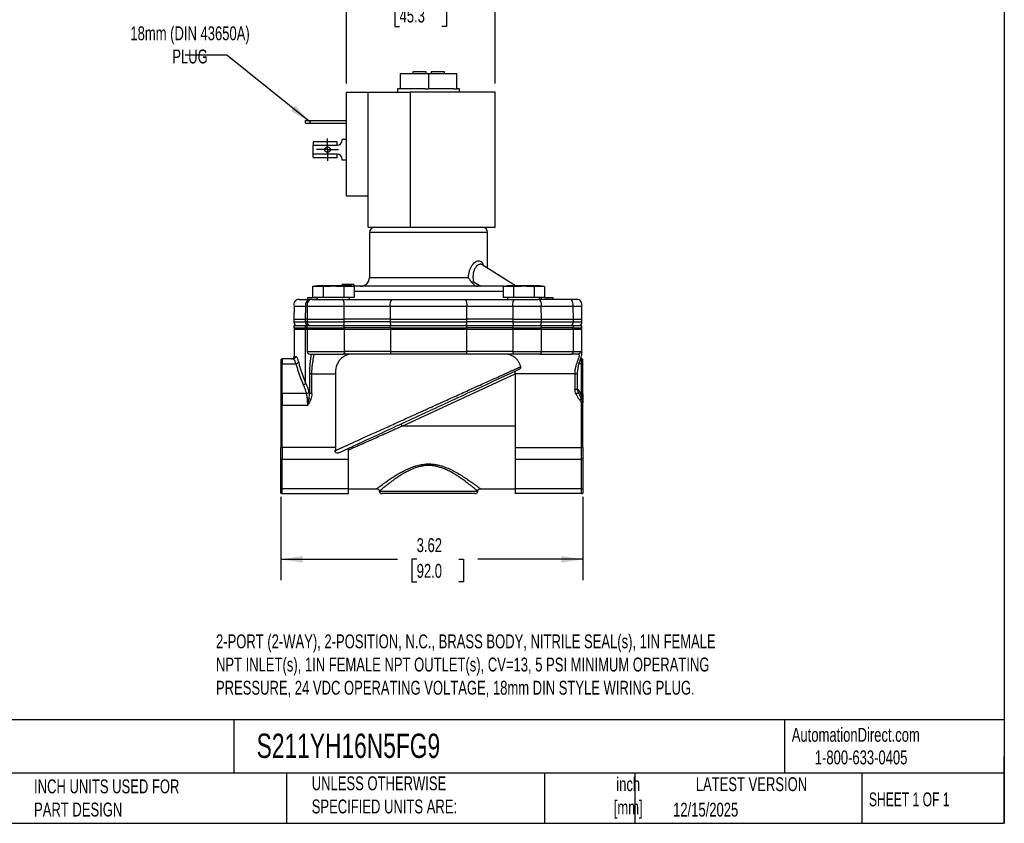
# Model space of a CAD drawing. Header units: inches. Extents: x 0.5 to 21.5, y 0.5 to 16.5.
# Tile 6 of 15: x 9.7 to 21.5, y 0.5 to 10.1. Entities that reach past the tile are written whole.
import ezdxf

# ---------------------------------------------------------------- set-up
doc = ezdxf.new("R2010")
doc.units = ezdxf.units.IN
doc.header["$LTSCALE"] = 2
doc.header["$MEASUREMENT"] = 0
doc.linetypes.add('SLD-Center', pattern=[0.75, 0.6, -0.05, 0.05, -0.05])
doc.linetypes.add('SLD-Solid', pattern=[0])
doc.layers.add('CENTER', color=40, linetype='SLD-Center')
doc.layers.add('DIMENSIONS', color=140, linetype='SLD-Solid', lineweight=25)
doc.layers.add('TEXT', color=140, linetype='SLD-Solid', lineweight=25)
doc.styles.add('SLDTEXTSTYLE0', font='TXT', dxfattribs={"width": 0.7})
doc.styles.add('SLDTEXTSTYLE1', font='TXT', dxfattribs={"width": 0.65})
doc.dimstyles.new('SLDDIMSTYLE0', dxfattribs={"dimtxt": 0.169922, "dimasz": 0.26, "dimexe": 0, "dimexo": 0.0625, "dimgap": 0.04248, "dimtad": 0, "dimtih": 1, "dimtoh": 1, "dimrnd": 1e-09, "dimzin": 12, "dimdsep": 46, "dimtxsty": 'SLDTEXTSTYLE0', "dimsah": 1, "dimcen": 0.09, "dimadec": 0, "dimazin": 3, "dimtfac": 1, "dimtofl": 0, "dimtmove": 0, "dimatfit": 3, "dimfxl": 0, "dimfrac": 2, "dimtolj": 1, "dimtzin": 12, "dimarcsym": 0})
doc.dimstyles.new('SLDDIMSTYLE3', dxfattribs={"dimtxt": 0.169922, "dimasz": 0.26, "dimexe": 0, "dimexo": 0.0625, "dimgap": 0.04248, "dimtad": 0, "dimtih": 1, "dimtoh": 1, "dimrnd": 1e-09, "dimzin": 12, "dimdsep": 46, "dimtxsty": 'SLDTEXTSTYLE0', "dimsah": 1, "dimcen": 0.09, "dimadec": 0, "dimazin": 3, "dimtfac": 1, "dimtmove": 0, "dimatfit": 0, "dimfxl": 0, "dimfrac": 2, "dimtolj": 1, "dimtzin": 12, "dimarcsym": 0})
doc.dimstyles.new('SLDDIMSTYLE4', dxfattribs={"dimtxt": 0.18, "dimasz": 0.26, "dimexe": 0, "dimexo": 0.0625, "dimgap": 0, "dimtad": 0, "dimtih": 1, "dimtoh": 1, "dimdec": 0, "dimrnd": 1e-09, "dimzin": 0, "dimdsep": 46, "dimtxsty": 'Standard', "dimsah": 1, "dimcen": 0.09, "dimadec": 0, "dimazin": 0, "dimtfac": 0.26, "dimtdec": 0, "dimtofl": 0, "dimtmove": 0, "dimatfit": 3, "dimfxl": 0, "dimfrac": 2, "dimtolj": 1, "dimtzin": 0, "dimarcsym": 0})

# ---------------------------------------------------------------- blocks, each defined once
blk = doc.blocks.new('_D_5')
at = {"layer": 'DIMENSIONS'}
for p, q in [((12.827, 4.412), (12.827, 3.414)), ((16.449, 4.412), (16.449, 3.414)), ((12.827, 3.664), (14.225, 3.664)), ((14.455, 3.664), (14.398, 3.664)), ((14.398, 3.664), (14.398, 3.394)), ((14.96, 3.664), (15.017, 3.664)), ((15.017, 3.664), (15.017, 3.394)), ((16.449, 3.664), (15.19, 3.664)), ((14.398, 3.394), (14.455, 3.394)), ((15.017, 3.394), (14.96, 3.394))]:
    blk.add_line(p, q, dxfattribs=at)
for points in [[(12.827, 3.664), (13.087, 3.624), (13.087, 3.704)], [(16.449, 3.664), (16.189, 3.704), (16.189, 3.624)]]:
    blk.add_solid(points, dxfattribs=at)
at = {"layer": 'DIMENSIONS', "char_height": 0.1667, "attachment_point": 1, "style": 'SLDTEXTSTYLE0'}
for s, insert in [('3.62', (14.455, 3.917)), ('92.0', (14.455, 3.609))]:
    blk.add_mtext(s, dxfattribs=dict(at, insert=insert))
blk = doc.blocks.new('_D_6')
at = {"layer": 'DIMENSIONS'}
for p, q in [((13.615, 9.365), (13.615, 10.57)), ((15.397, 9.365), (15.397, 10.57)), ((13.615, 10.32), (13.115, 10.32)), ((14.25, 10.32), (14.193, 10.32)), ((14.193, 10.32), (14.193, 10.05)), ((14.755, 10.32), (14.812, 10.32)), ((14.812, 10.32), (14.812, 10.05)), ((15.397, 10.32), (15.897, 10.32)), ((14.193, 10.05), (14.25, 10.05)), ((14.812, 10.05), (14.755, 10.05))]:
    blk.add_line(p, q, dxfattribs=at)
for points in [[(13.615, 10.32), (13.355, 10.36), (13.355, 10.28)], [(15.397, 10.32), (15.657, 10.28), (15.657, 10.36)]]:
    blk.add_solid(points, dxfattribs=at)
at = {"layer": 'DIMENSIONS', "char_height": 0.1667, "attachment_point": 1, "style": 'SLDTEXTSTYLE0'}
for s, insert in [('1.78', (14.25, 10.573)), ('45.3', (14.25, 10.265))]:
    blk.add_mtext(s, dxfattribs=dict(at, insert=insert))
blk = doc.blocks.new('SW_CENTERMARKSYMBOL_2')
at = {"layer": 'CENTER', "color": 0}
for p, q in [((0, 0.1), (0, 0.1335)), ((-0.1, 0), (-0.1335, 0)), ((0, 0), (-0.1, 0)), ((0, 0), (0, 0.1)), ((0, 0), (0, -0.1)), ((0, 0), (0.1, 0)), ((0.1, 0), (0.1335, 0)), ((0, -0.1), (0, -0.1335))]:
    blk.add_line(p, q, dxfattribs=at)

msp = doc.modelspace()

# ---------------------------------------------------------------- linework, layer by layer
for p, q in [((14.257, 9.488), (14.257, 9.302)), ((14.257, 9.488), (14.597, 9.488)), ((14.407, 9.506), (14.407, 9.488)), ((14.567, 9.506), (14.407, 9.506)), ((14.567, 9.488), (14.567, 9.506)), ((14.597, 9.488), (14.597, 9.302)), ((14.597, 9.488), (14.938, 9.488)), ((14.787, 9.506), (14.627, 9.506)), ((14.627, 9.506), (14.627, 9.488)), ((14.787, 9.488), (14.787, 9.506)), ((14.938, 9.302), (14.938, 9.488)), ((13.615, 8.015), (13.615, 9.265)), ((13.615, 9.265), (13.875, 9.265)), ((13.875, 8.015), (13.875, 9.265)), ((13.875, 9.265), (14.377, 9.265)), ((14.224, 9.302), (14.224, 9.265)), ((14.257, 9.302), (14.224, 9.302)), ((14.295, 9.302), (14.257, 9.302)), ((14.559, 9.302), (14.295, 9.302)), ((14.377, 9.265), (14.377, 7.645)), ((15.397, 9.265), (14.377, 9.265)), ((14.559, 9.302), (14.597, 9.302)), ((14.636, 9.302), (14.597, 9.302)), ((14.9, 9.302), (14.636, 9.302)), ((14.9, 9.302), (14.938, 9.302)), ((14.97, 9.302), (14.938, 9.302)), ((14.97, 9.265), (14.97, 9.302)), ((15.397, 7.645), (15.397, 9.265)), ((13.124, 8.892), (13.124, 8.924)), ((13.124, 8.924), (13.174, 8.924)), ((13.124, 8.892), (13.174, 8.892)), ((13.174, 8.924), (13.174, 8.892)), ((13.174, 8.924), (13.615, 8.924)), ((13.174, 8.892), (13.615, 8.892)), ((13.215, 8.666), (13.215, 8.628)), ((13.215, 8.521), (13.215, 8.628)), ((13.215, 8.628), (13.501, 8.628)), ((13.501, 8.669), (13.223, 8.669)), ((13.501, 8.628), (13.501, 8.669)), ((13.561, 8.688), (13.561, 8.699)), ((13.561, 8.699), (13.615, 8.699)), ((13.501, 8.521), (13.215, 8.521)), ((13.215, 8.483), (13.215, 8.521)), ((13.501, 8.48), (13.501, 8.521)), ((13.223, 8.48), (13.501, 8.48)), ((13.561, 8.449), (13.561, 8.461)), ((13.615, 8.449), (13.561, 8.449)), ((13.875, 8.015), (13.615, 8.015)), ((13.875, 7.645), (13.875, 8.015)), ((13.875, 7.645), (14.377, 7.645)), ((13.889, 7.582), (13.889, 7.042)), ((15.306, 7.582), (13.889, 7.582)), ((14.377, 7.645), (15.397, 7.645)), ((15.306, 7.153), (15.306, 7.582)), ((15.641, 6.943), (15.242, 7.194)), ((13.889, 7.042), (15.075, 7.042)), ((15.137, 6.991), (15.224, 6.936)), ((13.262, 6.943), (13.207, 6.934)), ((13.207, 6.934), (13.207, 6.801)), ((13.65, 6.943), (13.262, 6.943)), ((13.332, 6.934), (13.332, 6.801)), ((13.558, 6.956), (13.558, 6.943)), ((13.56, 6.956), (13.56, 6.943)), ((13.58, 6.934), (13.58, 6.801)), ((13.594, 6.956), (13.588, 6.956)), ((13.589, 6.956), (13.589, 6.943)), ((13.605, 6.956), (13.605, 6.943)), ((13.615, 6.956), (13.61, 6.956)), ((13.619, 6.956), (13.619, 6.943)), ((13.629, 6.956), (13.629, 6.943)), ((13.639, 6.956), (13.639, 6.943)), ((13.64, 6.956), (13.639, 6.956)), ((13.641, 6.956), (13.641, 6.943)), ((13.65, 6.956), (13.641, 6.956)), ((13.65, 6.956), (13.65, 6.943)), ((13.705, 6.934), (13.65, 6.943)), ((13.664, 6.956), (13.664, 6.941)), ((13.703, 6.956), (13.667, 6.956)), ((13.703, 6.956), (13.703, 6.936)), ((13.705, 6.934), (13.705, 6.801)), ((15.49, 6.873), (13.705, 6.873)), ((15.545, 6.943), (15.49, 6.934)), ((15.49, 6.934), (15.49, 6.801)), ((15.933, 6.943), (15.545, 6.943)), ((15.615, 6.934), (15.615, 6.801)), ((15.863, 6.934), (15.863, 6.801)), ((15.988, 6.934), (15.933, 6.943)), ((15.988, 6.934), (15.988, 6.801)), ((13.147, 6.799), (13.147, 6.779)), ((13.262, 6.799), (13.147, 6.799)), ((13.199, 6.779), (13.18, 6.779)), ((13.332, 6.801), (13.207, 6.801)), ((13.262, 6.801), (13.262, 6.779)), ((13.58, 6.801), (13.332, 6.801)), ((13.705, 6.801), (13.58, 6.801)), ((13.65, 6.779), (13.65, 6.801)), ((15.615, 6.801), (15.49, 6.801)), ((15.545, 6.801), (15.545, 6.779)), ((15.863, 6.801), (15.615, 6.801)), ((15.988, 6.801), (15.863, 6.801)), ((16.287, 6.779), (15.909, 6.779)), ((15.933, 6.779), (15.933, 6.801)), ((15.946, 6.799), (15.946, 6.779)), ((16.019, 6.799), (16.019, 6.779)), ((16.091, 6.779), (16.091, 6.799)), ((12.986, 6.698), (12.983, 6.544)), ((12.986, 6.698), (13.125, 6.698)), ((13.122, 6.544), (13.125, 6.698)), ((13.125, 6.698), (13.144, 6.698)), ((13.144, 6.698), (13.141, 6.544)), ((13.144, 6.698), (13.586, 6.698)), ((13.587, 6.544), (13.586, 6.698)), ((13.586, 6.698), (14.138, 6.698)), ((14.138, 6.698), (15.056, 6.698)), ((14.138, 6.698), (14.138, 6.544)), ((15.057, 6.544), (15.056, 6.698)), ((15.056, 6.698), (15.609, 6.698)), ((15.609, 6.698), (15.608, 6.544)), ((15.609, 6.698), (15.949, 6.698)), ((15.951, 6.544), (15.949, 6.698)), ((15.949, 6.698), (16.328, 6.698)), ((16.328, 6.698), (16.33, 6.544)), ((16.328, 6.698), (16.434, 6.698)), ((16.437, 6.544), (16.434, 6.698)), ((12.983, 6.544), (12.983, 6.512)), ((12.983, 6.544), (13.122, 6.544)), ((12.983, 6.512), (13.122, 6.512)), ((13.141, 6.544), (13.122, 6.544)), ((13.122, 6.512), (13.122, 6.544)), ((13.141, 6.512), (13.122, 6.512)), ((13.141, 6.544), (13.141, 6.512)), ((13.141, 6.544), (13.587, 6.544)), ((13.141, 6.512), (13.587, 6.512)), ((13.587, 6.512), (13.587, 6.544)), ((14.138, 6.544), (13.587, 6.544)), ((14.138, 6.512), (13.587, 6.512)), ((14.138, 6.544), (14.138, 6.512)), ((14.138, 6.544), (15.057, 6.544)), ((14.138, 6.512), (15.057, 6.512)), ((15.057, 6.512), (15.057, 6.544)), ((15.608, 6.544), (15.057, 6.544)), ((15.608, 6.512), (15.057, 6.512)), ((15.608, 6.544), (15.608, 6.512)), ((15.608, 6.544), (15.951, 6.544)), ((15.608, 6.512), (15.951, 6.512)), ((15.951, 6.512), (15.951, 6.544)), ((15.951, 6.544), (16.33, 6.544)), ((15.951, 6.512), (16.33, 6.512)), ((16.33, 6.544), (16.33, 6.512)), ((16.33, 6.544), (16.437, 6.544)), ((16.33, 6.512), (16.437, 6.512)), ((16.437, 6.512), (16.437, 6.544)), ((12.983, 6.464), (12.983, 6.439)), ((13.122, 6.464), (12.983, 6.464)), ((12.983, 6.439), (13.122, 6.439)), ((12.986, 6.423), (12.986, 6.096)), ((12.986, 6.423), (13.124, 6.423)), ((13.122, 6.439), (13.122, 6.464)), ((13.139, 6.464), (13.122, 6.464)), ((13.139, 6.439), (13.122, 6.439)), ((13.124, 5.778), (13.124, 6.423)), ((13.124, 6.423), (13.142, 6.423)), ((13.139, 6.464), (13.139, 6.439)), ((13.586, 6.464), (13.139, 6.464)), ((13.139, 6.439), (13.586, 6.439)), ((13.142, 6.423), (13.142, 6.155)), ((13.142, 6.423), (13.589, 6.423)), ((13.586, 6.439), (13.586, 6.464)), ((14.139, 6.464), (13.586, 6.464)), ((14.139, 6.439), (13.586, 6.439)), ((13.589, 6.155), (13.589, 6.423)), ((13.589, 6.423), (14.141, 6.423)), ((14.139, 6.464), (14.139, 6.439)), ((15.057, 6.464), (14.139, 6.464)), ((14.139, 6.439), (15.057, 6.439)), ((14.141, 6.423), (14.141, 6.155)), ((14.141, 6.423), (15.055, 6.423)), ((15.055, 6.155), (15.055, 6.423)), ((15.055, 6.423), (15.608, 6.423)), ((15.057, 6.439), (15.057, 6.464)), ((15.607, 6.464), (15.057, 6.464)), ((15.607, 6.439), (15.057, 6.439)), ((15.607, 6.464), (15.607, 6.439)), ((15.951, 6.464), (15.607, 6.464)), ((15.607, 6.439), (15.951, 6.439)), ((15.608, 6.423), (15.608, 6.155)), ((15.608, 6.423), (15.953, 6.423)), ((15.951, 6.439), (15.951, 6.464)), ((16.33, 6.464), (15.951, 6.464)), ((16.33, 6.439), (15.951, 6.439)), ((15.953, 6.155), (15.953, 6.423)), ((15.953, 6.423), (16.33, 6.423)), ((16.33, 6.464), (16.33, 6.439)), ((16.437, 6.464), (16.33, 6.464)), ((16.33, 6.439), (16.437, 6.439)), ((16.33, 6.423), (16.33, 6.155)), ((16.33, 6.423), (16.437, 6.423)), ((16.437, 6.439), (16.437, 6.464)), ((16.437, 6.137), (16.437, 6.423)), ((13.142, 6.155), (13.589, 6.155)), ((14.141, 6.155), (13.589, 6.155)), ((14.141, 6.155), (15.055, 6.155)), ((15.608, 6.155), (15.055, 6.155)), ((15.608, 6.155), (15.953, 6.155)), ((15.953, 6.155), (16.33, 6.155)), ((16.33, 6.155), (16.418, 6.155)), ((12.827, 6.061), (12.827, 6.004)), ((12.843, 6.065), (12.843, 6.008)), ((12.975, 6.065), (12.843, 6.065)), ((12.986, 6.096), (13.005, 6.096)), ((15.932, 6.124), (16.309, 6.124)), ((16.42, 6.065), (16.433, 6.065)), ((16.433, 6.008), (16.433, 6.065)), ((16.449, 6.004), (16.449, 6.061)), ((12.827, 6.004), (12.827, 5.647)), ((12.843, 5.65), (12.843, 6.008)), ((12.843, 6.008), (13.008, 6.008)), ((15.637, 5.888), (15.637, 5.921)), ((16.433, 6.008), (16.402, 6.008)), ((16.433, 5.65), (16.433, 6.008)), ((16.449, 5.647), (16.449, 6.004)), ((13.169, 5.888), (13.169, 5.65)), ((13.199, 5.888), (13.169, 5.888)), ((13.199, 5.888), (13.481, 5.888)), ((13.199, 5.65), (13.199, 5.888)), ((13.481, 5.888), (13.481, 5.006)), ((14.28, 5.258), (15.637, 5.887)), ((16.353, 5.888), (15.637, 5.888)), ((15.637, 5.888), (15.637, 5.006)), ((16.353, 5.888), (16.353, 5.703)), ((16.353, 5.888), (16.384, 5.888)), ((16.384, 5.703), (16.384, 5.888)), ((16.353, 5.703), (16.384, 5.703)), ((16.384, 5.708), (16.39, 5.699)), ((16.384, 5.697), (16.39, 5.699)), ((16.395, 5.659), (16.391, 5.668)), ((12.827, 5.647), (12.827, 5.511)), ((12.843, 5.65), (12.843, 5.511)), ((13.134, 5.65), (12.843, 5.65)), ((13.166, 5.591), (13.186, 5.583)), ((13.199, 5.65), (13.169, 5.65)), ((16.395, 5.659), (16.367, 5.646)), ((16.4, 5.648), (16.394, 5.659)), ((16.41, 5.574), (16.427, 5.586)), ((16.423, 5.65), (16.433, 5.65)), ((16.433, 5.629), (16.433, 5.65)), ((16.449, 5.647), (16.449, 5.627)), ((12.827, 5.511), (12.827, 5.006)), ((12.843, 5.511), (12.827, 5.511)), ((12.843, 5.006), (12.843, 5.511)), ((12.843, 5.511), (13.149, 5.511)), ((16.433, 5.539), (16.442, 5.544)), ((16.433, 5.006), (16.433, 5.539)), ((16.449, 5.539), (16.433, 5.539)), ((16.449, 5.006), (16.449, 5.539)), ((14.28, 5.258), (14.267, 5.286)), ((15.637, 5.258), (14.28, 5.258)), ((12.843, 5.006), (12.827, 5.006)), ((12.827, 4.87), (12.827, 5.006)), ((13.481, 5.006), (12.843, 5.006)), ((12.843, 5.006), (12.843, 4.866)), ((13.639, 4.866), (13.639, 4.996)), ((15.637, 5.006), (16.433, 5.006)), ((15.637, 5.006), (15.637, 4.866)), ((16.449, 5.006), (16.433, 5.006)), ((16.433, 4.866), (16.433, 5.006)), ((16.449, 5.006), (16.449, 4.87)), ((12.827, 4.512), (12.827, 4.87)), ((12.843, 4.866), (13.639, 4.866)), ((12.843, 4.509), (12.843, 4.866)), ((13.639, 4.509), (13.639, 4.866)), ((15.637, 4.866), (16.433, 4.866)), ((15.637, 4.866), (15.637, 4.509)), ((16.433, 4.509), (16.433, 4.866)), ((16.449, 4.87), (16.449, 4.512)), ((12.827, 4.456), (12.827, 4.512)), ((13.639, 4.509), (12.843, 4.509)), ((12.843, 4.451), (12.843, 4.509)), ((13.639, 4.51), (13.977, 4.51)), ((13.639, 4.451), (13.639, 4.509)), ((15.218, 4.51), (15.637, 4.51)), ((16.433, 4.509), (15.637, 4.509)), ((15.637, 4.509), (15.637, 4.451)), ((16.433, 4.451), (16.433, 4.509)), ((16.449, 4.512), (16.449, 4.456)), ((12.843, 4.451), (13.639, 4.451)), ((14.011, 4.482), (15.184, 4.482)), ((16.433, 4.451), (15.637, 4.451))]:
    msp.add_line(p, q)
at = {"flags": 128}
for points in [[(13.586, 6.698), (13.587, 6.713), (13.586, 6.727), (13.585, 6.741), (13.582, 6.754), (13.577, 6.765), (13.572, 6.773), (13.567, 6.778), (13.561, 6.779)], [(15.609, 6.698), (15.608, 6.713), (15.609, 6.727), (15.61, 6.741), (15.613, 6.754), (15.618, 6.765), (15.623, 6.773), (15.628, 6.778), (15.634, 6.779)], [(15.949, 6.698), (15.951, 6.713), (15.951, 6.727), (15.948, 6.741), (15.943, 6.754), (15.936, 6.765), (15.928, 6.773), (15.919, 6.778), (15.909, 6.779)], [(16.328, 6.698), (16.33, 6.713), (16.329, 6.727), (16.326, 6.741), (16.322, 6.754), (16.315, 6.765), (16.307, 6.773), (16.297, 6.778), (16.287, 6.779)], [(13.589, 6.155), (13.588, 6.149), (13.588, 6.143), (13.586, 6.138), (13.585, 6.133), (13.583, 6.13), (13.581, 6.127), (13.578, 6.125), (13.576, 6.124)], [(14.141, 6.155), (14.141, 6.149), (14.141, 6.143), (14.142, 6.138), (14.143, 6.133), (14.145, 6.13), (14.146, 6.127), (14.148, 6.125), (14.149, 6.124)], [(15.055, 6.155), (15.055, 6.149), (15.054, 6.143), (15.054, 6.138), (15.053, 6.133), (15.051, 6.13), (15.05, 6.127), (15.048, 6.125), (15.046, 6.124)], [(15.608, 6.155), (15.608, 6.149), (15.609, 6.143), (15.61, 6.138), (15.612, 6.133), (15.614, 6.13), (15.616, 6.127), (15.619, 6.125), (15.621, 6.124)]]:
    msp.add_lwpolyline(points, dxfattribs=at)
msp.add_circle((13.386, 8.574), 0.0335)
for centre, radius, start, end in [((13.501, 8.688), 0.06, 270, 0), ((13.501, 8.461), 0.06, 0, 90), ((13.952, 7.582), 0.063, 90, 180), ((15.243, 7.582), 0.063, 0, 90), ((13.783, 7.042), 0.106, 270, 0), ((13.046, 6.716), 0.063, 90, 196.7868), ((13.184, 6.717), 0.0621, 93.6344, 198.0156), ((13.204, 6.716), 0.063, 90, 196.7868), ((14.226, 6.722), 0.0909, 140.8867, 195.2174), ((14.969, 6.722), 0.0909, 344.7826, 39.1133), ((16.374, 6.716), 0.063, 343.2132, 90), ((13.046, 6.512), 0.063, 180, 229.6324), ((13.188, 6.512), 0.0655, 179.4862, 226.3357), ((13.204, 6.512), 0.063, 180, 229.6324), ((13.473, 6.509), 0.114, 336.7821, 1.4819), ((14.298, 6.509), 0.16, 178.8287, 196.1791), ((14.897, 6.509), 0.16, 343.8209, 1.1713), ((15.722, 6.509), 0.114, 178.5181, 203.2179), ((15.873, 6.51), 0.0783, 323.962, 1.4271), ((16.252, 6.51), 0.0783, 323.962, 1.4271), ((16.374, 6.512), 0.063, 310.3676, 0), ((13.017, 6.423), 0.031, 148.927, 180), ((13.157, 6.423), 0.0332, 151.3465, 180.1319), ((13.173, 6.423), 0.031, 148.927, 180), ((13.522, 6.424), 0.0665, 359.6686, 13.5877), ((14.237, 6.424), 0.0967, 170.7343, 180.2538), ((14.959, 6.424), 0.0965, 359.7459, 9.2821), ((15.674, 6.424), 0.0664, 166.3897, 180.3317), ((15.91, 6.424), 0.0428, 359.6603, 21.5893), ((16.287, 6.424), 0.0428, 359.6603, 21.5893), ((16.406, 6.423), 0.031, 0, 31.073), ((13.173, 6.155), 0.031, 180, 270), ((15.925, 6.151), 0.0275, 283.1493, 8.83), ((16.303, 6.151), 0.0275, 283.1493, 8.83), ((16.388, 6.154), 0.0302, 271.7162, 1.6191), ((12.843, 6.034), 0.031, 90, 121.073), ((12.955, 6.096), 0.031, 270, 360), ((12.974, 6.096), 0.0308, 270.3451, 0.341), ((13.006, 6.042), 0.0345, 273.5254, 338.7848), ((16.433, 6.034), 0.031, 58.927, 90), ((12.843, 5.967), 0.0411, 89.6752, 112.5679), ((16.434, 5.967), 0.0411, 67.4321, 90.3248), ((13.089, 5.795), 0.0392, 280.5438, 334.8955), ((13.131, 5.685), 0.0348, 274.1283, 338.3837), ((12.843, 5.609), 0.0411, 89.6752, 112.5679), ((13.141, 5.655), 0.0687, 273.483, 290.7231), ((16.413, 5.67), 0.0218, 210.3511, 294.7607), ((16.436, 5.647), 0.0608, 262.2936, 273.5719), ((16.434, 5.609), 0.0411, 67.4321, 90.3248), ((16.434, 5.582), 0.0475, 70.7042, 90.3595), ((16.435, 5.522), 0.0636, 76.4786, 85.6852), ((12.843, 4.907), 0.0411, 247.4321, 270.3248), ((16.434, 4.907), 0.0411, 269.6752, 292.5679), ((13.996, 4.755), 0.576, 3.2815, 5.1491), ((12.843, 4.55), 0.0411, 247.4321, 270.3248), ((16.434, 4.55), 0.0411, 269.6752, 292.5679), ((12.843, 4.482), 0.031, 238.927, 270), ((14.041, 4.482), 0.0309, 179.8265, 269.8254), ((15.154, 4.482), 0.0309, 270.1746, 0.1735), ((16.433, 4.482), 0.031, 270, 301.073)]:
    msp.add_arc(centre, radius, start, end)
for centre, start_param, end_param in [((13.223, 8.628), 0, 0.374289), ((13.223, 8.521), 2.767303, 3.141593)]:
    msp.add_ellipse(centre, major_axis=(0, 0.041), ratio=0.506667, start_param=start_param, end_param=end_param)
for points, knots in [([(15.075, 7.042), (15.076, 7.055), (15.078, 7.081), (15.087, 7.118), (15.099, 7.152), (15.115, 7.182), (15.134, 7.208), (15.156, 7.227), (15.178, 7.239), (15.199, 7.243), (15.218, 7.239), (15.235, 7.227), (15.249, 7.208), (15.255, 7.192), (15.258, 7.184)], [0, 0, 0, 0, 0.085174, 0.168144, 0.253047, 0.336178, 0.420383, 0.504208, 0.588161, 0.672286, 0.755947, 0.840504, 0.924404, 1, 1, 1, 1]), ([(15.242, 7.194), (15.241, 7.194), (15.238, 7.196), (15.234, 7.197), (15.231, 7.199), (15.227, 7.2), (15.223, 7.2), (15.219, 7.2), (15.214, 7.2), (15.21, 7.199), (15.206, 7.198), (15.202, 7.197), (15.191, 7.192), (15.173, 7.179), (15.153, 7.152), (15.138, 7.117), (15.131, 7.083), (15.13, 7.055), (15.13, 7.036), (15.132, 7.02), (15.134, 7.006), (15.136, 6.996), (15.137, 6.991)], [0, 0, 0, 0, 0.022731, 0.045451, 0.068163, 0.090875, 0.11359, 0.136313, 0.159051, 0.181808, 0.204589, 0.227399, 0.250243, 0.378341, 0.49991, 0.622735, 0.749308, 0.810093, 0.874503, 0.913482, 0.95531, 1, 1, 1, 1]), ([(15.121, 6.978), (15.12, 6.979), (15.117, 6.982), (15.113, 6.986), (15.107, 6.993), (15.1, 7.001), (15.093, 7.01), (15.087, 7.02), (15.08, 7.031), (15.077, 7.039), (15.075, 7.042)], [0, 0, 0, 0, 0.053466, 0.1366, 0.249677, 0.387444, 0.498544, 0.682483, 0.849737, 1, 1, 1, 1]), ([(15.137, 6.991), (15.135, 6.992), (15.133, 6.993), (15.13, 6.991), (15.128, 6.99), (15.124, 6.985), (15.123, 6.982), (15.121, 6.978)], [0, 0, 0, 0, 0.25, 0.25, 0.5, 0.5, 1, 1, 1, 1]), ([(15.121, 6.978), (15.125, 6.971), (15.13, 6.966), (15.141, 6.955), (15.147, 6.951), (15.166, 6.94), (15.18, 6.936), (15.194, 6.936)], [0, 0, 0, 0, 0.25, 0.25, 0.5, 0.5, 1, 1, 1, 1]), ([(13.332, 6.934), (13.373, 6.937), (13.414, 6.94), (13.498, 6.94), (13.539, 6.937), (13.58, 6.934)], [0, 0, 0, 0, 0.5, 0.5, 1, 1, 1, 1]), ([(13.589, 6.956), (13.588, 6.956), (13.586, 6.956), (13.583, 6.956), (13.581, 6.956), (13.578, 6.956), (13.576, 6.956), (13.573, 6.956), (13.571, 6.956), (13.569, 6.956), (13.567, 6.956), (13.565, 6.956), (13.564, 6.956), (13.562, 6.956), (13.561, 6.956), (13.561, 6.956), (13.56, 6.956), (13.56, 6.956), (13.56, 6.956)], [0, 0, 0, 0, 0.06454, 0.127182, 0.188572, 0.248607, 0.309229, 0.370041, 0.431886, 0.495292, 0.559098, 0.621422, 0.682439, 0.743602, 0.805524, 0.868657, 0.933075, 1, 1, 1, 1]), ([(13.605, 6.956), (13.604, 6.956), (13.601, 6.956), (13.598, 6.956), (13.594, 6.956), (13.591, 6.956), (13.589, 6.956)], [0, 0, 0, 0, 0.248902, 0.494752, 0.743271, 1, 1, 1, 1]), ([(13.619, 6.956), (13.618, 6.956), (13.617, 6.956), (13.615, 6.956), (13.614, 6.956), (13.612, 6.956), (13.61, 6.956), (13.608, 6.956), (13.607, 6.956), (13.605, 6.956), (13.605, 6.956)], [0, 0, 0, 0, 0.158989, 0.307115, 0.446213, 0.574876, 0.694152, 0.804581, 0.906593, 1, 1, 1, 1]), ([(13.629, 6.956), (13.629, 6.956), (13.628, 6.956), (13.627, 6.956), (13.626, 6.956), (13.625, 6.956), (13.623, 6.956), (13.622, 6.956), (13.62, 6.956), (13.62, 6.956), (13.619, 6.956)], [0, 0, 0, 0, 0.083425, 0.17756, 0.283982, 0.402217, 0.533568, 0.676121, 0.831649, 1, 1, 1, 1]), ([(13.639, 6.956), (13.638, 6.956), (13.636, 6.956), (13.634, 6.956), (13.632, 6.956), (13.63, 6.956), (13.629, 6.956)], [0, 0, 0, 0, 0.24004, 0.479403, 0.731757, 1, 1, 1, 1]), ([(13.664, 6.956), (13.664, 6.956), (13.664, 6.956), (13.664, 6.956), (13.662, 6.956), (13.661, 6.956), (13.659, 6.956), (13.656, 6.956), (13.653, 6.956), (13.651, 6.956), (13.65, 6.956)], [0, 0, 0, 0, 0.105719, 0.213421, 0.326142, 0.443656, 0.569041, 0.702698, 0.846311, 1, 1, 1, 1]), ([(14.597, 6.936), (14.561, 6.936), (14.488, 6.936), (14.377, 6.936), (14.266, 6.936), (14.155, 6.936), (14.046, 6.936), (13.941, 6.936), (13.842, 6.936), (13.757, 6.936), (13.709, 6.936), (13.689, 6.936)], [0, 0, 0, 0, 0.106064, 0.212137, 0.324564, 0.437011, 0.554124, 0.671257, 0.790862, 0.910487, 1, 1, 1, 1]), ([(15.505, 6.936), (15.502, 6.936), (15.481, 6.936), (15.435, 6.936), (15.355, 6.936), (15.255, 6.936), (15.147, 6.936), (15.047, 6.936), (14.959, 6.936), (14.855, 6.936), (14.734, 6.936), (14.643, 6.936), (14.597, 6.936)], [0, 0, 0, 0, 0.013307, 0.10153, 0.190015, 0.326204, 0.462412, 0.553324, 0.643965, 0.734895, 0.867443, 1, 1, 1, 1]), ([(15.615, 6.934), (15.656, 6.937), (15.697, 6.94), (15.781, 6.94), (15.822, 6.937), (15.863, 6.934)], [0, 0, 0, 0, 0.5, 0.5, 1, 1, 1, 1]), ([(13.204, 6.779), (13.202, 6.779), (13.245, 6.779), (13.39, 6.779), (13.482, 6.779), (13.561, 6.779)], [0, 0, 0, 0, 0.5, 0.5, 1, 1, 1, 1]), ([(15.634, 6.779), (15.679, 6.779), (15.729, 6.779), (15.827, 6.779), (15.872, 6.779), (15.909, 6.779)], [0, 0, 0, 0, 0.5, 0.5, 1, 1, 1, 1]), ([(16.019, 6.799), (16.01, 6.799), (15.999, 6.799), (15.991, 6.799), (15.989, 6.799)], [0, 0, 0, 0, 0.859248, 1, 1, 1, 1]), ([(16.091, 6.799), (16.091, 6.799), (16.091, 6.799), (16.09, 6.799), (16.088, 6.799), (16.086, 6.799), (16.083, 6.799), (16.079, 6.799), (16.075, 6.799), (16.07, 6.799), (16.065, 6.799), (16.059, 6.799), (16.053, 6.799), (16.047, 6.799), (16.04, 6.799), (16.034, 6.799), (16.027, 6.799), (16.022, 6.799), (16.019, 6.799)], [0, 0, 0, 0, 0.0658189, 0.1297465, 0.192072, 0.2534594, 0.3145696, 0.3762799, 0.4390257, 0.503267, 0.5674928, 0.6297048, 0.6909996, 0.7514517, 0.8120044, 0.8731497, 0.9356355, 1, 1, 1, 1]), ([(16.372, 6.779), (16.373, 6.779), (16.374, 6.779), (16.365, 6.779), (16.347, 6.779), (16.321, 6.779), (16.298, 6.779), (16.287, 6.779)], [0, 0, 0, 0, 0.098881, 0.334538, 0.565769, 0.788627, 1, 1, 1, 1]), ([(16.418, 6.155), (16.424, 6.155), (16.434, 6.153), (16.436, 6.142), (16.437, 6.137)], [0, 0, 0, 0, 0.506527, 1, 1, 1, 1]), ([(13.008, 6.008), (13.007, 6.01), (13.006, 6.014), (13.004, 6.02), (13.002, 6.026), (12.999, 6.034), (12.995, 6.042), (12.991, 6.05), (12.987, 6.056), (12.983, 6.06), (12.98, 6.063), (12.977, 6.065), (12.975, 6.065), (12.975, 6.065)], [0, 0, 0, 0, 0.053369, 0.11303, 0.178986, 0.251235, 0.375728, 0.500228, 0.608381, 0.712427, 0.812373, 0.908227, 1, 1, 1, 1]), ([(13.005, 6.096), (13.006, 6.096), (13.007, 6.096), (13.008, 6.096), (13.009, 6.095), (13.011, 6.094), (13.013, 6.091), (13.017, 6.087), (13.021, 6.079), (13.025, 6.07), (13.029, 6.059), (13.032, 6.049), (13.035, 6.04), (13.037, 6.033), (13.038, 6.03)], [0, 0, 0, 0, 0.049896, 0.099723, 0.149562, 0.199489, 0.249584, 0.374529, 0.49978, 0.624174, 0.748742, 0.832567, 0.916203, 1, 1, 1, 1]), ([(13.038, 6.03), (13.04, 6.021), (13.044, 6.005), (13.051, 5.98), (13.059, 5.956), (13.066, 5.932), (13.074, 5.909), (13.082, 5.886), (13.09, 5.863), (13.098, 5.841), (13.107, 5.82), (13.115, 5.799), (13.121, 5.785), (13.124, 5.778)], [0, 0, 0, 0, 0.0984416, 0.1953751, 0.2908009, 0.3847196, 0.4771318, 0.5680379, 0.6574385, 0.7453344, 0.8317261, 0.9166144, 1, 1, 1, 1]), ([(13.19, 6.124), (13.189, 6.119), (13.188, 6.107), (13.183, 6.076), (13.178, 6.036), (13.173, 5.99), (13.169, 5.94), (13.169, 5.906), (13.169, 5.888)], [0, 0, 0, 0, 0.108056, 0.286567, 0.464811, 0.642678, 0.821299, 1, 1, 1, 1]), ([(13.173, 6.124), (13.174, 6.124), (13.174, 6.124), (13.183, 6.124), (13.197, 6.124), (13.217, 6.124), (13.241, 6.124), (13.269, 6.124), (13.301, 6.124), (13.336, 6.124), (13.375, 6.124), (13.416, 6.124), (13.458, 6.124), (13.499, 6.124), (13.539, 6.124), (13.563, 6.124), (13.576, 6.124)], [0, 0, 0, 0, 0.063662, 0.137074, 0.210522, 0.283934, 0.354343, 0.424716, 0.495125, 0.565498, 0.638946, 0.712358, 0.785806, 0.859218, 0.929618, 1, 1, 1, 1]), ([(13.199, 5.888), (13.199, 5.903), (13.199, 5.923), (13.201, 5.948), (13.202, 5.964), (13.204, 5.983), (13.207, 6.006), (13.21, 6.032), (13.214, 6.056), (13.218, 6.076), (13.22, 6.093), (13.223, 6.11), (13.223, 6.116), (13.222, 6.12)], [0, 0, 0, 0, 0.137456, 0.185802, 0.235399, 0.286258, 0.376013, 0.476409, 0.571592, 0.666932, 0.763355, 0.857079, 1, 1, 1, 1]), ([(13.697, 6.124), (13.669, 6.124), (13.642, 6.121), (13.611, 6.11), (13.605, 6.108), (13.593, 6.102), (13.587, 6.099), (13.569, 6.089), (13.558, 6.08), (13.538, 6.061), (13.529, 6.049), (13.516, 6.03), (13.512, 6.023), (13.505, 6.009), (13.502, 6.001), (13.493, 5.978), (13.488, 5.961), (13.484, 5.935), (13.483, 5.925), (13.481, 5.907), (13.481, 5.898), (13.481, 5.888)], [0, 0, 0, 0, 0.25, 0.25, 0.3125, 0.3125, 0.375, 0.375, 0.5, 0.5, 0.625, 0.625, 0.6875, 0.6875, 0.75, 0.75, 0.875, 0.875, 0.9375, 0.9375, 1, 1, 1, 1]), ([(15.703, 5.974), (15.699, 5.987), (15.694, 6), (15.686, 6.017), (15.683, 6.023), (15.677, 6.033), (15.673, 6.039), (15.663, 6.054), (15.655, 6.062), (15.639, 6.078), (15.63, 6.085), (15.603, 6.103), (15.584, 6.111), (15.553, 6.119), (15.542, 6.121), (15.52, 6.124), (15.509, 6.124), (15.498, 6.124)], [0, 0, 0, 0, 0.125, 0.125, 0.1875, 0.1875, 0.25, 0.25, 0.375, 0.375, 0.5, 0.5, 0.75, 0.75, 0.875, 0.875, 1, 1, 1, 1]), ([(15.932, 6.124), (15.89, 6.124), (15.839, 6.124), (15.728, 6.124), (15.672, 6.124), (15.621, 6.124)], [0, 0, 0, 0, 0.5, 0.5, 1, 1, 1, 1]), ([(16.353, 5.888), (16.353, 5.904), (16.354, 5.92), (16.359, 5.95), (16.362, 5.965), (16.37, 5.993), (16.374, 6.007), (16.383, 6.032), (16.387, 6.044), (16.393, 6.06), (16.395, 6.065), (16.398, 6.075), (16.4, 6.08), (16.404, 6.093), (16.405, 6.1), (16.406, 6.109), (16.405, 6.112), (16.404, 6.117), (16.403, 6.118), (16.399, 6.123), (16.395, 6.124), (16.389, 6.124)], [0, 0, 0, 0, 0.125, 0.125, 0.25, 0.25, 0.375, 0.375, 0.5, 0.5, 0.5625, 0.5625, 0.625, 0.625, 0.75, 0.75, 0.8125, 0.8125, 0.875, 0.875, 1, 1, 1, 1]), ([(16.384, 5.888), (16.384, 5.906), (16.386, 5.939), (16.395, 5.982), (16.404, 6.017), (16.413, 6.043), (16.42, 6.066), (16.428, 6.09), (16.435, 6.115), (16.436, 6.129), (16.437, 6.136)], [0, 0, 0, 0, 0.163808, 0.309111, 0.433894, 0.537646, 0.625864, 0.729481, 0.854191, 1, 1, 1, 1]), ([(13.008, 6.008), (13.01, 6), (13.014, 5.984), (13.021, 5.961), (13.028, 5.938), (13.035, 5.914), (13.043, 5.892), (13.051, 5.869), (13.059, 5.846), (13.068, 5.823), (13.077, 5.801), (13.086, 5.778), (13.093, 5.763), (13.096, 5.756)], [0, 0, 0, 0, 0.092097, 0.183924, 0.275491, 0.366809, 0.457889, 0.548743, 0.63938, 0.729814, 0.820054, 0.910112, 1, 1, 1, 1]), ([(13.524, 4.943), (13.586, 4.971), (13.658, 5.004), (13.817, 5.078), (13.904, 5.118), (14.09, 5.205), (14.189, 5.25), (14.391, 5.344), (14.496, 5.392), (14.705, 5.489), (14.809, 5.537), (15.013, 5.632), (15.112, 5.677), (15.299, 5.764), (15.387, 5.805), (15.548, 5.88), (15.621, 5.913), (15.684, 5.942)], [0, 0, 0, 0, 0.125, 0.125, 0.25, 0.25, 0.375, 0.375, 0.5, 0.5, 0.625, 0.625, 0.75, 0.75, 0.875, 0.875, 1, 1, 1, 1]), ([(14.597, 5.474), (14.605, 5.477), (14.62, 5.484), (14.641, 5.493), (14.661, 5.502), (14.679, 5.511), (14.697, 5.518), (14.713, 5.526), (14.728, 5.532), (14.741, 5.539), (14.778, 5.555), (14.834, 5.581), (14.942, 5.63), (15.07, 5.687), (15.196, 5.744), (15.29, 5.787), (15.36, 5.819), (15.426, 5.848), (15.479, 5.872), (15.522, 5.892), (15.555, 5.907), (15.588, 5.922), (15.619, 5.935), (15.648, 5.949), (15.676, 5.962), (15.694, 5.97), (15.703, 5.974)], [0, 0, 0, 0, 0.017952, 0.034878, 0.050777, 0.065651, 0.079498, 0.092318, 0.104113, 0.114881, 0.124623, 0.191659, 0.251516, 0.386949, 0.507656, 0.573951, 0.638055, 0.699977, 0.759729, 0.795433, 0.830672, 0.865449, 0.899766, 0.933629, 0.967039, 1, 1, 1, 1]), ([(15.684, 5.942), (15.687, 5.944), (15.69, 5.946), (15.695, 5.95), (15.698, 5.952), (15.701, 5.958), (15.703, 5.961), (15.704, 5.967), (15.704, 5.971), (15.703, 5.974)], [0, 0, 0, 0, 0.25, 0.25, 0.5, 0.5, 0.75, 0.75, 1, 1, 1, 1]), ([(13.096, 5.756), (13.098, 5.751), (13.102, 5.741), (13.108, 5.726), (13.114, 5.711), (13.119, 5.696), (13.124, 5.681), (13.129, 5.666), (13.132, 5.655), (13.134, 5.65)], [0, 0, 0, 0, 0.141421, 0.283259, 0.425552, 0.568337, 0.711649, 0.855525, 1, 1, 1, 1]), ([(13.169, 5.65), (13.168, 5.652), (13.168, 5.656), (13.166, 5.661), (13.165, 5.667), (13.164, 5.67), (13.163, 5.672)], [0, 0, 0, 0, 0.2494, 0.49901, 0.749115, 1, 1, 1, 1]), ([(16.367, 5.646), (16.362, 5.655), (16.359, 5.664), (16.354, 5.683), (16.353, 5.693), (16.353, 5.703)], [0, 0, 0, 0, 0.5, 0.5, 1, 1, 1, 1]), ([(16.394, 5.659), (16.391, 5.666), (16.386, 5.68), (16.384, 5.696), (16.384, 5.703)], [0, 0, 0, 0, 0.525251, 1, 1, 1, 1]), ([(16.39, 5.699), (16.392, 5.696), (16.396, 5.691), (16.402, 5.683), (16.407, 5.675), (16.413, 5.667), (16.418, 5.659), (16.421, 5.653), (16.423, 5.65)], [0, 0, 0, 0, 0.163708, 0.328482, 0.494411, 0.661583, 0.830085, 1, 1, 1, 1]), ([(13.145, 5.586), (13.145, 5.589), (13.145, 5.594), (13.144, 5.601), (13.143, 5.608), (13.142, 5.615), (13.141, 5.622), (13.139, 5.628), (13.138, 5.634), (13.137, 5.64), (13.135, 5.645), (13.134, 5.649), (13.134, 5.65)], [0, 0, 0, 0, 0.10571, 0.210108, 0.31321, 0.41503, 0.515586, 0.614893, 0.712969, 0.809833, 0.905504, 1, 1, 1, 1]), ([(13.149, 5.511), (13.149, 5.514), (13.149, 5.52), (13.149, 5.529), (13.148, 5.538), (13.148, 5.546), (13.148, 5.555), (13.147, 5.563), (13.147, 5.571), (13.146, 5.579), (13.146, 5.584), (13.145, 5.586)], [0, 0, 0, 0, 0.115632, 0.230109, 0.343441, 0.455639, 0.566713, 0.676675, 0.785535, 0.893306, 1, 1, 1, 1]), ([(16.41, 5.574), (16.405, 5.581), (16.398, 5.592), (16.387, 5.608), (16.379, 5.622), (16.372, 5.634), (16.369, 5.642), (16.367, 5.646)], [0, 0, 0, 0, 0.27685, 0.499898, 0.683648, 0.850273, 1, 1, 1, 1]), ([(16.395, 5.659), (16.4, 5.648), (16.406, 5.637), (16.417, 5.612), (16.422, 5.6), (16.427, 5.586)], [0, 0, 0, 0, 0.5, 0.5, 1, 1, 1, 1]), ([(16.433, 5.539), (16.43, 5.545), (16.422, 5.557), (16.414, 5.568), (16.41, 5.574)], [0, 0, 0, 0, 0.499999, 1, 1, 1, 1]), ([(16.423, 5.65), (16.424, 5.649), (16.426, 5.645), (16.428, 5.64), (16.431, 5.635), (16.433, 5.631), (16.433, 5.629)], [0, 0, 0, 0, 0.246752, 0.495542, 0.746562, 1, 1, 1, 1]), ([(13.478, 4.967), (13.482, 4.969), (13.491, 4.973), (13.504, 4.979), (13.518, 4.985), (13.532, 4.992), (13.547, 4.998), (13.562, 5.005), (13.577, 5.012), (13.593, 5.019), (13.609, 5.026), (13.625, 5.034), (13.642, 5.041), (13.659, 5.049), (13.676, 5.057), (13.708, 5.071), (13.756, 5.093), (13.822, 5.123), (13.893, 5.155), (13.989, 5.198), (14.116, 5.256), (14.246, 5.315), (14.356, 5.364), (14.42, 5.393), (14.47, 5.416), (14.507, 5.433), (14.55, 5.452), (14.581, 5.466), (14.597, 5.474)], [0, 0, 0, 0, 0.016409, 0.032928, 0.049558, 0.066301, 0.083155, 0.100122, 0.117202, 0.134396, 0.151704, 0.169126, 0.186663, 0.204315, 0.222083, 0.239967, 0.299735, 0.361674, 0.425797, 0.492113, 0.612909, 0.748464, 0.808344, 0.875413, 0.898768, 0.927318, 0.961062, 1, 1, 1, 1]), ([(16.449, 5.544), (16.449, 5.544), (16.447, 5.544), (16.444, 5.544), (16.443, 5.544), (16.442, 5.544)], [0, 0, 0, 0, 0.389414, 0.722612, 1, 1, 1, 1]), ([(14.28, 5.258), (14.268, 5.253), (14.246, 5.243), (14.214, 5.229), (14.186, 5.216), (14.16, 5.205), (14.137, 5.195), (14.094, 5.176), (14.033, 5.149), (13.956, 5.114), (13.885, 5.083), (13.819, 5.053), (13.756, 5.025), (13.696, 4.999), (13.658, 4.982), (13.639, 4.974)], [0, 0, 0, 0, 0.054235, 0.103736, 0.148505, 0.188541, 0.223843, 0.254413, 0.388604, 0.508012, 0.616794, 0.720382, 0.818777, 0.911983, 1, 1, 1, 1]), ([(13.524, 4.943), (13.519, 4.94), (13.514, 4.939), (13.503, 4.937), (13.497, 4.937), (13.486, 4.942), (13.482, 4.946), (13.477, 4.956), (13.477, 4.961), (13.478, 4.967)], [0, 0, 0, 0, 0.25, 0.25, 0.5, 0.5, 0.75, 0.75, 1, 1, 1, 1]), ([(13.977, 4.511), (13.977, 4.511), (13.976, 4.511), (13.983, 4.516), (13.997, 4.526), (14.017, 4.541), (14.043, 4.56), (14.073, 4.582), (14.108, 4.607), (14.146, 4.633), (14.189, 4.661), (14.234, 4.689), (14.283, 4.716), (14.329, 4.739), (14.371, 4.758), (14.409, 4.773), (14.454, 4.787), (14.507, 4.801), (14.549, 4.805), (14.57, 4.807)], [0, 0, 0, 0, 0.034764, 0.099026, 0.16263, 0.227666, 0.291222, 0.356528, 0.420374, 0.485378, 0.549682, 0.613711, 0.679227, 0.742517, 0.787064, 0.829886, 0.871199, 0.936929, 1, 1, 1, 1]), ([(14.571, 4.788), (14.567, 4.788), (14.559, 4.787), (14.548, 4.786), (14.536, 4.784), (14.524, 4.782), (14.511, 4.78), (14.499, 4.777), (14.487, 4.775), (14.475, 4.771), (14.45, 4.764), (14.412, 4.75), (14.365, 4.729), (14.319, 4.705), (14.275, 4.68), (14.234, 4.653), (14.195, 4.626), (14.16, 4.601), (14.127, 4.576), (14.098, 4.554), (14.072, 4.533), (14.05, 4.515), (14.036, 4.503), (14.027, 4.496), (14.021, 4.491), (14.017, 4.488), (14.013, 4.485), (14.011, 4.483), (14.011, 4.482)], [0, 0, 0, 0, 0.013184, 0.02652, 0.040017, 0.053685, 0.067534, 0.081571, 0.095806, 0.110247, 0.124901, 0.18383, 0.250045, 0.306362, 0.375066, 0.43753, 0.49979, 0.567161, 0.624916, 0.689706, 0.749717, 0.813795, 0.874825, 0.900409, 0.925697, 0.950711, 0.975471, 1, 1, 1, 1]), ([(14.57, 4.807), (14.584, 4.807), (14.612, 4.808), (14.654, 4.805), (14.695, 4.798), (14.735, 4.789), (14.774, 4.777), (14.825, 4.758), (14.885, 4.731), (14.951, 4.695), (15.011, 4.658), (15.066, 4.622), (15.114, 4.588), (15.152, 4.561), (15.18, 4.54), (15.199, 4.525), (15.212, 4.515), (15.219, 4.51), (15.218, 4.511), (15.218, 4.511)], [0, 0, 0, 0, 0.04033, 0.080926, 0.122241, 0.161292, 0.201723, 0.243809, 0.323575, 0.40519, 0.486135, 0.567324, 0.648325, 0.727844, 0.789497, 0.849559, 0.910874, 0.971315, 1, 1, 1, 1]), ([(14.597, 4.789), (14.593, 4.789), (14.584, 4.789), (14.576, 4.788), (14.571, 4.788)], [0, 0, 0, 0, 0.499379, 1, 1, 1, 1]), ([(15.184, 4.482), (15.184, 4.483), (15.183, 4.484), (15.181, 4.485), (15.179, 4.487), (15.177, 4.489), (15.174, 4.491), (15.171, 4.493), (15.168, 4.496), (15.165, 4.499), (15.157, 4.505), (15.143, 4.517), (15.12, 4.535), (15.093, 4.557), (15.063, 4.58), (15.029, 4.605), (14.992, 4.632), (14.951, 4.659), (14.908, 4.687), (14.863, 4.712), (14.822, 4.733), (14.791, 4.747), (14.765, 4.757), (14.739, 4.766), (14.713, 4.773), (14.689, 4.779), (14.666, 4.783), (14.643, 4.786), (14.62, 4.788), (14.605, 4.789), (14.597, 4.789)], [0, 0, 0, 0, 0.01359, 0.02725, 0.040986, 0.054801, 0.0687, 0.082685, 0.096761, 0.110932, 0.1252, 0.186252, 0.250523, 0.309955, 0.37442, 0.431492, 0.49957, 0.561804, 0.623959, 0.692288, 0.749203, 0.781492, 0.811594, 0.843559, 0.87418, 0.900313, 0.925901, 0.951001, 0.975679, 1, 1, 1, 1]), ([(13.976, 4.51), (13.98, 4.51), (13.986, 4.509), (13.993, 4.505), (13.998, 4.501), (14.002, 4.496), (14.006, 4.489), (14.007, 4.483), (14.007, 4.479)], [0, 0, 0, 0, 0.23965, 0.368696, 0.500453, 0.632142, 0.760995, 1, 1, 1, 1]), ([(15.188, 4.479), (15.188, 4.483), (15.189, 4.489), (15.193, 4.496), (15.197, 4.501), (15.202, 4.505), (15.209, 4.509), (15.215, 4.51), (15.219, 4.51)], [0, 0, 0, 0, 0.239004, 0.367857, 0.499548, 0.631305, 0.760351, 1, 1, 1, 1]), ([(14.007, 4.481), (14.008, 4.477), (14.009, 4.469), (14.016, 4.459), (14.026, 4.453), (14.034, 4.452), (14.038, 4.451)], [0, 0, 0, 0, 0.240723, 0.5, 0.759277, 1, 1, 1, 1]), ([(15.154, 4.451), (15.153, 4.451), (15.152, 4.451), (15.15, 4.451), (15.148, 4.451), (15.145, 4.451), (15.142, 4.451), (15.139, 4.451), (15.132, 4.451), (15.119, 4.451), (15.099, 4.451), (15.073, 4.451), (15.033, 4.451), (14.973, 4.451), (14.887, 4.451), (14.793, 4.451), (14.695, 4.451), (14.597, 4.451), (14.5, 4.451), (14.402, 4.451), (14.308, 4.451), (14.222, 4.451), (14.162, 4.451), (14.122, 4.451), (14.096, 4.451), (14.076, 4.451), (14.062, 4.451), (14.054, 4.451), (14.049, 4.451), (14.044, 4.451), (14.042, 4.451), (14.041, 4.451)], [0, 0, 0, 0, 0.0084229, 0.0168336, 0.0252371, 0.0336387, 0.0420432, 0.050456, 0.0588819, 0.0898285, 0.1207878, 0.1528381, 0.184901, 0.2501033, 0.3153056, 0.3793483, 0.4411908, 0.5000015, 0.5588122, 0.6206547, 0.6846974, 0.7498997, 0.815102, 0.8471523, 0.8792152, 0.9101618, 0.9411211, 0.9558521, 0.9705575, 0.9852643, 1, 1, 1, 1]), ([(15.157, 4.451), (15.161, 4.452), (15.169, 4.453), (15.179, 4.459), (15.186, 4.469), (15.187, 4.477), (15.188, 4.481)], [0, 0, 0, 0, 0.240723, 0.5, 0.759277, 1, 1, 1, 1])]:
    msp.add_open_spline(points, degree=3, knots=knots)
for points in [[(13.207, 6.934), (13.228, 6.937), (13.27, 6.942), (13.311, 6.937), (13.332, 6.934)], [(13.58, 6.934), (13.601, 6.937), (13.642, 6.942), (13.684, 6.937), (13.705, 6.934)], [(15.49, 6.934), (15.511, 6.937), (15.553, 6.942), (15.594, 6.937), (15.615, 6.934)], [(15.863, 6.934), (15.884, 6.937), (15.925, 6.942), (15.967, 6.937), (15.988, 6.934)], [(13.046, 6.779), (13.046, 6.779), (13.092, 6.779), (13.18, 6.779)], [(13.561, 6.779), (13.671, 6.779), (13.792, 6.779), (13.914, 6.779)], [(13.914, 6.779), (13.996, 6.779), (14.077, 6.779), (14.156, 6.779)], [(14.156, 6.779), (14.444, 6.779), (14.751, 6.779), (15.039, 6.779)], [(15.039, 6.779), (15.118, 6.779), (15.199, 6.779), (15.281, 6.779)], [(15.281, 6.779), (15.403, 6.779), (15.524, 6.779), (15.634, 6.779)], [(13.918, 6.124), (13.8, 6.124), (13.683, 6.124), (13.576, 6.124)], [(14.149, 6.124), (14.074, 6.124), (13.996, 6.124), (13.918, 6.124)], [(15.046, 6.124), (14.754, 6.124), (14.442, 6.124), (14.149, 6.124)], [(15.279, 6.124), (15.2, 6.124), (15.122, 6.124), (15.046, 6.124)], [(15.621, 6.124), (15.514, 6.124), (15.397, 6.124), (15.279, 6.124)], [(16.389, 6.124), (16.373, 6.124), (16.345, 6.124), (16.309, 6.124)], [(13.124, 5.778), (13.14, 5.744), (13.153, 5.708), (13.163, 5.672)], [(13.149, 5.511), (13.156, 5.539), (13.162, 5.566), (13.166, 5.591)], [(13.186, 5.583), (13.176, 5.558), (13.163, 5.534), (13.149, 5.511)], [(13.166, 5.591), (13.169, 5.612), (13.17, 5.632), (13.169, 5.65)], [(13.199, 5.65), (13.199, 5.627), (13.194, 5.605), (13.186, 5.583)], [(16.427, 5.586), (16.433, 5.573), (16.437, 5.559), (16.442, 5.544)], [(16.439, 5.586), (16.438, 5.602), (16.436, 5.616), (16.433, 5.629)], [(16.442, 5.544), (16.441, 5.559), (16.441, 5.573), (16.439, 5.586)], [(16.449, 5.627), (16.449, 5.613), (16.449, 5.599), (16.449, 5.584)], [(16.449, 5.584), (16.449, 5.571), (16.449, 5.558), (16.449, 5.544)], [(16.449, 5.544), (16.449, 5.542), (16.449, 5.54), (16.449, 5.539)], [(13.481, 5.006), (13.481, 4.993), (13.48, 4.98), (13.478, 4.967)], [(14.007, 4.481), (14.007, 4.481), (14.008, 4.481), (14.011, 4.482)], [(14.041, 4.451), (14.039, 4.451), (14.038, 4.451), (14.038, 4.451)], [(15.184, 4.482), (15.187, 4.481), (15.188, 4.481), (15.188, 4.481)]]:
    msp.add_open_spline(points, degree=3)
at = {"layer": 'TEXT'}
for p, q in [((21.5, 16.5), (21.5, 0.5)), ((21.5, 1.742), (0.5, 1.742)), ((12.264, 1.742), (12.264, 1.1)), ((18.864, 1.742), (18.864, 1.1)), ((21.5, 0.5), (21.5, 1.3)), ((21.5, 1.1), (0.5, 1.1)), ((12.896, 1.1), (12.896, 0.5)), ((15.986, 1.1), (15.986, 0.5)), ((17.072, 1.1), (17.072, 0.5)), ((19.791, 1.1), (19.791, 0.5)), ((0.5, 0.5), (21.5, 0.5))]:
    msp.add_line(p, q, dxfattribs=at)

# ---------------------------------------------------------------- block references
at = {"layer": 'CENTER'}
msp.add_blockref('SW_CENTERMARKSYMBOL_2', (13.386, 8.574), dxfattribs=at)

# ---------------------------------------------------------------- texts
at = {"layer": 'TEXT'}
for s, insert, char_height, attachment_point, style in [('18mm (DIN 43650A) ^JPLUG', (11.738, 10.052), 0.16667, 2, 'SLDTEXTSTYLE0'), ('2-PORT (2-WAY), 2-POSITION, N.C., BRASS BODY, NITRILE SEAL(s), 1IN FEMALE ^JNPT INLET(s), 1IN FEMALE NPT OUTLET(s), CV=13, 5 PSI MINIMUM OPERATING ^JPRESSURE, 24 VDC OPERATING VOLTAGE, 18mm DIN STYLE WIRING PLUG.', (12.049, 2.764), 0.166667, 1, 'SLDTEXTSTYLE0'), ('AutomationDirect.com', (18.952, 1.644), 0.16667, 1, 'SLDTEXTSTYLE0'), ('S211YH16N5FG9', (12.536, 1.575), 0.29167, 1, 'SLDTEXTSTYLE0'), ('1-800-633-0405', (19.228, 1.373), 0.16667, 1, 'SLDTEXTSTYLE0'), ('UNLESS OTHERWISE ^JSPECIFIED UNITS ARE:', (13.197, 1.063), 0.16667, 1, 'SLDTEXTSTYLE0'), ('inch^J[mm]', (16.991, 1.052), 0.1667, 2, 'SLDTEXTSTYLE0'), ('INCH UNITS USED FOR ^JPART DESIGN', (9.868, 1.026), 0.16667, 1, 'SLDTEXTSTYLE0'), ('LATEST VERSION', (18.469, 1.052), 0.16667, 2, 'SLDTEXTSTYLE0'), ('SHEET 1 OF 1', (19.877, 0.87), 0.16667, 1, 'SLDTEXTSTYLE1'), ('12/15/2025', (17.529, 0.747), 0.1667, 1, 'SLDTEXTSTYLE0')]:
    msp.add_mtext(s, dxfattribs=dict(at, insert=insert, char_height=char_height, attachment_point=attachment_point, style=style))

# ---------------------------------------------------------------- dimensions: what is measured, and where the dimension line sits
at = {"layer": 'DIMENSIONS'}
for base, p1, p2, dimstyle, picture, middle in [((15.397, 10.32), (13.615, 9.265), (15.397, 9.265), 'SLDDIMSTYLE3', '_D_6', (14.502, 10.32)), ((16.449, 3.664), (12.827, 4.512), (16.449, 4.512), 'SLDDIMSTYLE0', '_D_5', (14.708, 3.664))]:
    dim = msp.add_linear_dim(base=base, p1=p1, p2=p2, dimstyle=dimstyle, dxfattribs=at)
    dim.commit()
    dim.dimension.update_dxf_attribs({"geometry": picture, "text_midpoint": middle, "dimtype": 160})

# ---------------------------------------------------------------- leaders
at = {"layer": 'TEXT'}
msp.add_leader([(13.174, 8.908), (12.178, 9.707), (11.678, 9.707)], dimstyle='SLDDIMSTYLE4', dxfattribs=at)

doc.saveas('drawing.dxf')
